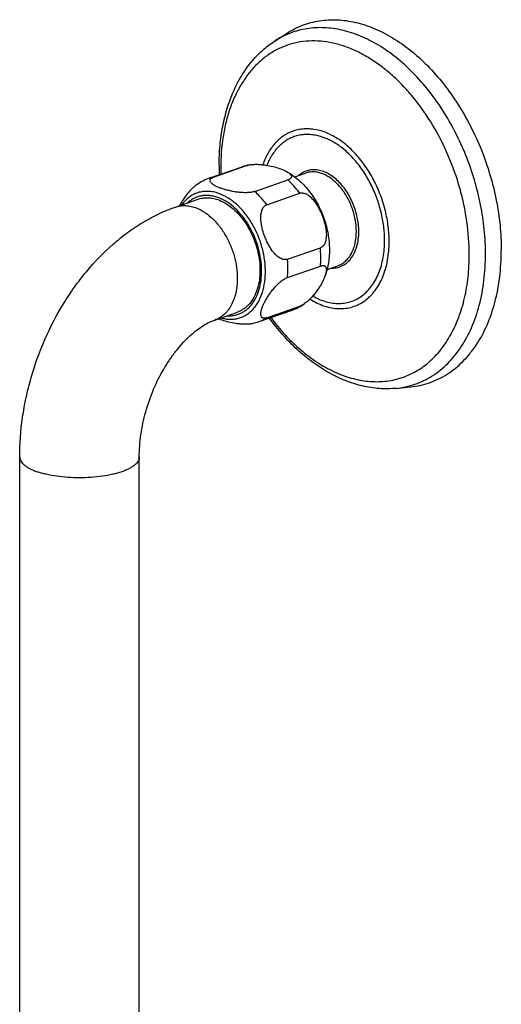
# Model space of a CAD drawing. Header units: millimetres. Extents: x 0 to 1118, y 0 to 864.
# Tile 5 of 13: x 294 to 376, y 254 to 423. Entities that reach past the tile are written whole.
import ezdxf

# ---------------------------------------------------------------- set-up
doc = ezdxf.new("R2010")
doc.units = ezdxf.units.MM
doc.header["$LTSCALE"] = 61.468
doc.layers.get('0').update_dxf_attribs({"linetype": 'CONTINUOUS'})

msp = doc.modelspace()

# ---------------------------------------------------------------- linework, layer by layer
at = {"color": 7, "linetype": 'CONTINUOUS'}
for p, q in [((337.31, 419.03), (339.36, 420.35)), ((326.03, 395.47), (331.69, 397.44)), ((326.77, 395.67), (332.43, 397.65)), ((333.84, 393.21), (339.5, 395.18)), ((340.69, 395.71), (342.53, 396.35)), ((320.22, 390.53), (324.11, 391.89)), ((335.89, 390.93), (341.54, 392.9)), ((339.42, 381.58), (345.08, 383.55)), ((339.42, 378.45), (345.08, 380.42)), ((346.22, 379.84), (348.06, 380.49)), ((335.89, 371.57), (341.54, 373.54)), ((326.96, 371.17), (330.85, 372.53)), ((334.59, 370.92), (340.24, 372.89)), ((358.07, 359.47), (360.5, 359.72)), ((293.54, 225.49), (293.54, 347.71)), ((314.04, 225.49), (314.04, 347.71))]:
    msp.add_line(p, q, dxfattribs=at)
for centre, radius, start, end in [((367.63, 397.66), 39.91, 180.0106, 182.2754), ((334.5, 389.37), 8.54, 101.0652, 109.2071), ((328.86, 387.37), 8.58, 109.2453, 125.3662), ((337.41, 380.99), 8.58, 289.2453, 305.3662), ((331.78, 378.99), 8.54, 281.0652, 289.2071)]:
    msp.add_arc(centre, radius, start, end, dxfattribs=at)
at = {"color": 9, "linetype": 'CONTINUOUS'}
for centre, radius, start, end in [((365.88, 397.24), 37.89, 180.002, 181.6335), ((333.57, 392.03), 5.73, 101.4986, 109.2141), ((327.91, 390.06), 5.73, 101.4986, 109.2141), ((338.33, 378.37), 5.8, 289.2654, 303.6682), ((332.67, 376.39), 5.8, 289.2654, 303.6682)]:
    msp.add_arc(centre, radius, start, end, dxfattribs=at)
at = {"color": 7, "linetype": 'CONTINUOUS'}
for points, knots in [([(339.36, 420.35), (339.79, 420.62), (340.65, 421.11), (342.02, 421.72), (343.45, 422.17), (344.91, 422.48), (346.42, 422.64), (347.96, 422.65), (349.52, 422.5), (351.66, 422.1), (354.36, 421.22), (357.51, 419.6), (360.58, 417.44), (363.51, 414.79), (366.23, 411.69), (368.7, 408.2), (370.88, 404.4), (372.73, 400.34), (374.2, 396.11), (375.28, 391.78), (375.93, 387.45), (376.08, 384.56), (376.08, 383.13)], [0, 0, 0, 0, 0.024374, 0.048563, 0.072713, 0.09697, 0.121477, 0.146368, 0.171763, 0.197767, 0.251879, 0.309213, 0.369931, 0.43393, 0.500891, 0.570324, 0.641612, 0.714047, 0.786868, 0.859299, 0.930578, 1, 1, 1, 1]), ([(327.73, 397.65), (327.73, 398.79), (327.82, 401.04), (328.28, 404.32), (329.05, 407.44), (330.11, 410.34), (331.48, 413), (333.14, 415.37), (335.07, 417.41), (336.54, 418.54), (337.31, 419.03)], [0, 0, 0, 0, 0.140156, 0.275999, 0.407189, 0.533647, 0.65557, 0.773429, 0.887941, 1, 1, 1, 1]), ([(332.43, 397.65), (332.46, 397.66), (332.6, 397.7), (332.75, 397.74), (332.86, 397.76)], [0, 0, 0, 0, 0.233581, 1, 1, 1, 1]), ([(332.86, 397.76), (332.97, 397.78), (333.2, 397.81), (333.67, 397.86), (334.27, 397.87), (334.99, 397.82), (335.89, 397.71), (336.93, 397.51), (337.72, 397.28), (338.09, 397.15)], [0, 0, 0, 0, 0.063629, 0.130557, 0.268101, 0.404363, 0.535821, 0.780466, 1, 1, 1, 1]), ([(338.09, 397.15), (338.3, 397.08), (338.7, 396.92), (339.09, 396.74), (339.27, 396.64)], [0, 0, 0, 0, 0.525701, 1, 1, 1, 1]), ([(339.27, 396.64), (339.99, 396.24), (341.37, 395.26), (343.13, 393.4), (344.58, 391.22), (345.68, 388.81), (346.39, 386.25), (346.69, 383.64), (346.55, 381.07), (346.13, 379.43), (345.85, 378.65)], [0, 0, 0, 0, 0.120379, 0.2439, 0.370516, 0.499119, 0.627898, 0.754983, 0.879098, 1, 1, 1, 1]), ([(339.27, 396.64), (339.36, 396.59), (339.54, 396.48), (339.78, 396.3), (339.94, 396.14), (340.04, 396.01), (340.08, 395.91), (340.11, 395.82), (340.12, 395.71), (340.09, 395.61), (340.04, 395.51), (339.95, 395.42), (339.83, 395.33), (339.68, 395.25), (339.56, 395.2), (339.5, 395.18)], [0, 0, 0, 0, 0.151519, 0.288289, 0.408635, 0.462528, 0.512509, 0.559402, 0.604815, 0.651287, 0.702021, 0.760229, 0.82847, 0.908275, 1, 1, 1, 1]), ([(328.19, 393.7), (328, 393.76), (327.66, 393.9), (327.25, 394.08), (326.95, 394.24), (326.75, 394.36), (326.58, 394.49), (326.42, 394.62), (326.3, 394.75), (326.21, 394.88), (326.16, 395.03), (326.15, 395.17), (326.21, 395.32), (326.34, 395.46), (326.53, 395.58), (326.69, 395.64), (326.77, 395.67)], [0, 0, 0, 0, 0.167335, 0.321266, 0.392605, 0.459739, 0.522278, 0.579821, 0.632057, 0.678987, 0.721416, 0.761792, 0.804795, 0.856214, 0.920635, 1, 1, 1, 1]), ([(323.89, 394.36), (323.72, 394.24), (323.39, 393.98), (322.78, 393.4), (322.11, 392.65), (321.45, 391.71), (321.07, 391.08), (320.91, 390.77)], [0, 0, 0, 0, 0.134391, 0.270151, 0.532434, 0.776148, 1, 1, 1, 1]), ([(333.84, 393.21), (333.74, 393.17), (333.52, 393.11), (333.17, 393.05), (332.79, 393.01), (332.27, 392.99), (331.61, 393), (330.84, 393.08), (330.11, 393.19), (329.43, 393.34), (328.79, 393.5), (328.38, 393.63), (328.19, 393.7)], [0, 0, 0, 0, 0.056035, 0.118614, 0.185412, 0.254342, 0.392921, 0.527587, 0.655999, 0.777581, 0.892273, 1, 1, 1, 1]), ([(324.11, 391.89), (324.36, 391.98), (324.91, 392.11), (325.75, 392.16), (326.62, 392.07), (327.19, 391.91), (327.48, 391.81)], [0, 0, 0, 0, 0.239751, 0.483873, 0.736262, 1, 1, 1, 1]), ([(327.48, 391.81), (327.89, 391.67), (328.72, 391.28), (329.89, 390.47), (330.99, 389.44), (331.99, 388.22), (332.86, 386.83), (333.59, 385.31), (334.16, 383.71), (334.54, 382.08), (334.74, 380.44), (334.73, 378.85), (334.53, 377.35), (334.14, 375.98), (333.56, 374.78), (332.92, 373.93), (332.34, 373.37), (331.88, 373.02), (331.38, 372.74), (331.03, 372.59), (330.85, 372.53)], [0, 0, 0, 0, 0.055892, 0.115793, 0.179582, 0.246767, 0.316581, 0.388067, 0.460154, 0.531733, 0.601728, 0.669169, 0.733269, 0.79351, 0.849736, 0.902241, 0.927372, 0.951921, 0.976065, 1, 1, 1, 1]), ([(341.54, 392.9), (341.64, 392.94), (341.84, 392.98), (342.16, 392.95), (342.48, 392.86), (342.79, 392.71), (343.09, 392.52), (343.47, 392.2), (343.91, 391.73), (344.37, 391.1), (344.78, 390.42), (345.13, 389.71), (345.44, 388.97), (345.7, 388.21), (345.9, 387.45), (346.05, 386.67), (346.11, 385.91), (346.09, 385.28), (346, 384.8), (345.91, 384.46), (345.77, 384.16), (345.59, 383.89), (345.36, 383.68), (345.17, 383.59), (345.08, 383.55)], [0, 0, 0, 0, 0.025515, 0.051954, 0.079707, 0.108806, 0.139083, 0.170313, 0.234774, 0.300968, 0.368095, 0.435673, 0.503383, 0.570975, 0.638191, 0.704696, 0.769982, 0.833235, 0.863761, 0.893289, 0.921637, 0.948714, 0.974666, 1, 1, 1, 1]), ([(293.54, 347.71), (293.54, 349.97), (293.8, 353.39), (294.61, 357.9), (295.73, 362.39), (297.7, 367.86), (300.36, 372.99), (302.87, 376.8), (305.58, 380.33), (308.63, 383.5), (311.99, 386.2), (314.61, 387.94), (317.35, 389.41), (319.25, 390.2), (320.22, 390.53)], [0, 0, 0, 0, 0.127089, 0.191709, 0.256756, 0.387148, 0.516471, 0.580239, 0.643159, 0.76595, 0.825845, 0.884749, 0.942757, 1, 1, 1, 1]), ([(339.42, 381.58), (339.33, 381.55), (339.12, 381.51), (338.81, 381.53), (338.49, 381.62), (338.18, 381.77), (337.88, 381.97), (337.5, 382.28), (337.06, 382.75), (336.6, 383.38), (336.19, 384.06), (335.83, 384.77), (335.53, 385.51), (335.27, 386.27), (335.06, 387.04), (334.92, 387.81), (334.86, 388.58), (334.88, 389.2), (334.96, 389.68), (335.06, 390.02), (335.2, 390.33), (335.38, 390.59), (335.61, 390.8), (335.79, 390.9), (335.89, 390.93)], [0, 0, 0, 0, 0.025515, 0.051954, 0.079707, 0.108806, 0.139083, 0.170313, 0.234774, 0.300968, 0.368095, 0.435673, 0.503383, 0.570975, 0.638191, 0.704696, 0.769982, 0.833235, 0.863761, 0.893289, 0.921637, 0.948714, 0.974666, 1, 1, 1, 1]), ([(360.5, 359.72), (361.06, 359.78), (362.17, 359.95), (363.79, 360.41), (365.34, 361.05), (366.82, 361.88), (368.22, 362.88), (369.52, 364.06), (370.72, 365.4), (372.21, 367.42), (373.77, 370.33), (375.1, 374.25), (375.91, 378.58), (376.08, 381.59), (376.08, 383.13)], [0, 0, 0, 0, 0.054718, 0.109016, 0.163306, 0.218004, 0.273505, 0.330168, 0.388305, 0.448171, 0.573676, 0.707647, 0.85002, 1, 1, 1, 1]), ([(345.08, 380.42), (345.15, 380.45), (345.28, 380.48), (345.47, 380.51), (345.64, 380.5), (345.78, 380.46), (345.89, 380.39), (345.98, 380.29), (346.04, 380.18), (346.09, 380), (346.11, 379.73), (346.07, 379.39), (345.98, 379.03), (345.89, 378.78), (345.85, 378.65)], [0, 0, 0, 0, 0.082423, 0.153706, 0.214785, 0.267943, 0.316354, 0.363294, 0.411378, 0.462245, 0.57488, 0.703033, 0.84533, 1, 1, 1, 1]), ([(335.89, 371.57), (335.8, 371.54), (335.64, 371.49), (335.41, 371.47), (335.21, 371.51), (335.06, 371.61), (334.96, 371.74), (334.9, 371.9), (334.87, 372.08), (334.87, 372.28), (334.89, 372.5), (334.95, 372.81), (335.07, 373.23), (335.28, 373.74), (335.53, 374.28), (335.84, 374.84), (336.2, 375.41), (336.61, 376), (337.08, 376.58), (337.6, 377.16), (338.08, 377.61), (338.49, 377.93), (338.81, 378.15), (339.11, 378.32), (339.32, 378.42), (339.42, 378.45)], [0, 0, 0, 0, 0.029017, 0.053005, 0.072847, 0.090257, 0.10713, 0.124856, 0.144134, 0.16519, 0.188018, 0.212515, 0.265976, 0.324647, 0.387827, 0.455097, 0.526265, 0.601273, 0.680056, 0.762226, 0.846336, 0.888027, 0.928357, 0.966119, 1, 1, 1, 1]), ([(345.85, 378.65), (345.78, 378.46), (345.62, 378.08), (345.33, 377.51), (344.99, 376.92), (344.59, 376.31), (344.13, 375.7), (343.61, 375.09), (343.04, 374.51), (342.61, 374.15), (342.38, 373.99)], [0, 0, 0, 0, 0.101611, 0.210937, 0.327354, 0.450619, 0.58066, 0.717168, 0.858625, 1, 1, 1, 1]), ([(342.38, 373.99), (342.24, 373.9), (341.98, 373.72), (341.69, 373.59), (341.54, 373.54)], [0, 0, 0, 0, 0.531462, 1, 1, 1, 1]), ([(327.65, 371.41), (327.69, 371.39), (327.87, 371.32), (328.05, 371.25), (328.19, 371.21)], [0, 0, 0, 0, 0.242912, 1, 1, 1, 1]), ([(358.07, 359.47), (357.11, 359.38), (355.15, 359.35), (352.21, 359.81), (349.28, 360.75), (346.42, 362.14), (343.65, 363.94), (341.02, 366.12), (338.54, 368.66), (337.03, 370.54), (336.31, 371.52)], [0, 0, 0, 0, 0.111259, 0.225146, 0.342639, 0.464494, 0.591176, 0.722823, 0.859255, 1, 1, 1, 1]), ([(314.04, 347.71), (314.04, 348.97), (314.24, 351.58), (315.07, 355.48), (316.41, 359.32), (317.92, 362.32), (319.32, 364.52), (320.42, 366.01), (321.57, 367.34), (322.73, 368.5), (323.88, 369.46), (324.98, 370.22), (325.99, 370.79), (326.66, 371.07), (326.96, 371.17)], [0, 0, 0, 0, 0.135039, 0.27818, 0.423945, 0.566941, 0.635736, 0.70177, 0.76432, 0.82265, 0.876022, 0.923737, 0.965193, 1, 1, 1, 1]), ([(328.19, 371.21), (328.55, 371.08), (329.34, 370.85), (330.38, 370.64), (331.28, 370.54), (332, 370.49), (332.6, 370.5), (333.08, 370.54), (333.3, 370.58), (333.42, 370.6)], [0, 0, 0, 0, 0.219534, 0.464179, 0.595637, 0.731899, 0.869443, 0.936371, 1, 1, 1, 1])]:
    msp.add_open_spline(points, degree=3, knots=knots, dxfattribs=at)
at = {"color": 9, "linetype": 'CONTINUOUS'}
for points, knots in [([(373.38, 382.47), (373.38, 383.87), (373.23, 386.71), (372.59, 390.97), (371.53, 395.22), (370.08, 399.38), (368.27, 403.36), (366.13, 407.1), (363.7, 410.52), (361.03, 413.57), (358.15, 416.18), (355.14, 418.3), (352.04, 419.89), (349.39, 420.76), (347.29, 421.15), (345.76, 421.29), (344.24, 421.28), (342.76, 421.13), (341.32, 420.83), (339.92, 420.38), (338.58, 419.78), (337.72, 419.3), (337.31, 419.03)], [0, 0, 0, 0, 0.069422, 0.140701, 0.213132, 0.285953, 0.358388, 0.429676, 0.499109, 0.56607, 0.630069, 0.690787, 0.748121, 0.802233, 0.828237, 0.853632, 0.878523, 0.90303, 0.927287, 0.951437, 0.975626, 1, 1, 1, 1]), ([(370.59, 382.38), (370.59, 384.27), (370.38, 387.14), (369.71, 390.92), (368.77, 394.73), (367.13, 399.35), (364.5, 404.54), (361.79, 408.45), (359.38, 411.22), (357.49, 413.06), (355.52, 414.69), (353.5, 416.07), (351.43, 417.21), (349.33, 418.08), (347.24, 418.68), (345.16, 419), (343.12, 419.04), (341.14, 418.79), (339.23, 418.26), (337.42, 417.45), (335.74, 416.38), (334.18, 415.05), (332.77, 413.47), (331.53, 411.67), (330.45, 409.66), (329.56, 407.46), (328.86, 405.09), (328.18, 401.69), (327.99, 399.03), (327.99, 397.24)], [0, 0, 0, 0, 0.07132, 0.107945, 0.144952, 0.219287, 0.292771, 0.363886, 0.398163, 0.431394, 0.463478, 0.494354, 0.523999, 0.552441, 0.579758, 0.606086, 0.631614, 0.656584, 0.681276, 0.705988, 0.731018, 0.756642, 0.783095, 0.810558, 0.839161, 0.868974, 0.900016, 0.932261, 1, 1, 1, 1]), ([(356.87, 384.62), (356.87, 385.49), (356.76, 387.26), (356.26, 389.9), (355.46, 392.5), (354.37, 394.99), (353.02, 397.28), (351.46, 399.33), (349.73, 401.06), (347.87, 402.43), (345.94, 403.4), (344.29, 403.84), (343, 403.96), (342.07, 403.93), (341.16, 403.79), (340.28, 403.53), (339.45, 403.16), (338.66, 402.68), (337.92, 402.1), (337, 401.17), (336.02, 399.76), (335.45, 398.47), (335.22, 397.79)], [0, 0, 0, 0, 0.071677, 0.145518, 0.22036, 0.29497, 0.36813, 0.438728, 0.505842, 0.56885, 0.627532, 0.682183, 0.708297, 0.733787, 0.758852, 0.783713, 0.808603, 0.833753, 0.859379, 0.885674, 0.940788, 1, 1, 1, 1]), ([(356.08, 384.81), (356.08, 385.62), (355.97, 387.25), (355.52, 389.7), (354.79, 392.1), (353.79, 394.41), (352.56, 396.55), (351.14, 398.46), (349.55, 400.1), (347.84, 401.41), (346.07, 402.35), (344.54, 402.82), (343.34, 402.97), (342.47, 402.98), (341.62, 402.89), (340.8, 402.69), (340.01, 402.39), (339.26, 401.99), (338.56, 401.49), (337.68, 400.69), (336.72, 399.45), (336.15, 398.31), (335.91, 397.7)], [0, 0, 0, 0, 0.071625, 0.145396, 0.22019, 0.294814, 0.368087, 0.438922, 0.506407, 0.569904, 0.629147, 0.684348, 0.710694, 0.736367, 0.76155, 0.786449, 0.811289, 0.836293, 0.861681, 0.887647, 0.941877, 1, 1, 1, 1]), ([(351.66, 386.35), (351.66, 387.16), (351.52, 388.39), (351.11, 389.99), (350.68, 391.17), (350.14, 392.29), (349.5, 393.34), (348.79, 394.29), (348, 395.11), (347.16, 395.8), (346.29, 396.34), (345.39, 396.71), (344.5, 396.92), (343.62, 396.94), (342.78, 396.79), (342, 396.45), (341.54, 396.12), (341.33, 395.93)], [0, 0, 0, 0, 0.142089, 0.215335, 0.288876, 0.361851, 0.433424, 0.502834, 0.569434, 0.632744, 0.692503, 0.748727, 0.801755, 0.852282, 0.901332, 0.950145, 1, 1, 1, 1]), ([(351.24, 386.35), (351.24, 387.04), (351.1, 388.45), (350.53, 390.5), (349.63, 392.42), (348.63, 393.84), (347.71, 394.79), (346.79, 395.57), (345.78, 396.15), (344.73, 396.48), (343.97, 396.58), (343.23, 396.54), (342.76, 396.43), (342.53, 396.35)], [0, 0, 0, 0, 0.1381, 0.280759, 0.422813, 0.559192, 0.623987, 0.685946, 0.800423, 0.853341, 0.903773, 0.952373, 1, 1, 1, 1]), ([(341.54, 392.9), (341.39, 393.11), (340.77, 393.92), (340.06, 394.67), (339.5, 395.18)], [0, 0, 0, 0, 0.257226, 1, 1, 1, 1]), ([(327.66, 392.87), (327.36, 392.97), (326.76, 393.14), (325.84, 393.25), (324.95, 393.21), (324.1, 393.03), (323.29, 392.7), (322.55, 392.23), (321.87, 391.63), (321.48, 391.16), (321.29, 390.91)], [0, 0, 0, 0, 0.132508, 0.259542, 0.382466, 0.503008, 0.623126, 0.74482, 0.869935, 1, 1, 1, 1]), ([(335.89, 390.93), (335.73, 391.14), (335.11, 391.95), (334.41, 392.7), (333.84, 393.21)], [0, 0, 0, 0, 0.257226, 1, 1, 1, 1]), ([(327.48, 392.19), (327.25, 392.27), (326.78, 392.4), (326.07, 392.52), (325.37, 392.54), (324.7, 392.46), (324.04, 392.3), (323.42, 392.04), (322.83, 391.7), (322.48, 391.41), (322.31, 391.26)], [0, 0, 0, 0, 0.133935, 0.263165, 0.388546, 0.511157, 0.632255, 0.753197, 0.87535, 1, 1, 1, 1]), ([(329.05, 371.9), (329.27, 371.89), (329.72, 371.89), (330.37, 371.97), (331, 372.14), (331.59, 372.4), (332.16, 372.74), (332.68, 373.16), (333.16, 373.66), (333.74, 374.43), (334.34, 375.57), (334.8, 377.13), (335.03, 378.85), (335, 380.67), (334.73, 382.55), (334.22, 384.42), (333.49, 386.21), (332.56, 387.87), (331.46, 389.35), (330.23, 390.59), (328.91, 391.56), (327.96, 392.02), (327.48, 392.19)], [0, 0, 0, 0, 0.025201, 0.049905, 0.074356, 0.098809, 0.123524, 0.148742, 0.174674, 0.201491, 0.25817, 0.319355, 0.384893, 0.454135, 0.526071, 0.59946, 0.672944, 0.745155, 0.81483, 0.880921, 0.94272, 1, 1, 1, 1]), ([(328.04, 371.55), (328.29, 371.48), (328.8, 371.36), (329.56, 371.3), (330.31, 371.33), (331.03, 371.47), (331.72, 371.71), (332.37, 372.04), (332.97, 372.48), (333.73, 373.19), (334.52, 374.32), (335.2, 375.93), (335.59, 377.77), (335.7, 379.77), (335.51, 381.86), (335.03, 383.97), (334.28, 386.01), (333.29, 387.91), (332.1, 389.61), (330.74, 391.04), (329.26, 392.16), (328.19, 392.68), (327.66, 392.87)], [0, 0, 0, 0, 0.02678, 0.05267, 0.077877, 0.102655, 0.127284, 0.152057, 0.177255, 0.203131, 0.257606, 0.316647, 0.380485, 0.448663, 0.520223, 0.593861, 0.668086, 0.741355, 0.812207, 0.879411, 0.94211, 1, 1, 1, 1]), ([(320.22, 390.53), (320.48, 390.62), (321.02, 390.76), (321.86, 390.81), (322.73, 390.71), (323.3, 390.56), (323.59, 390.46)], [0, 0, 0, 0, 0.239752, 0.483873, 0.736262, 1, 1, 1, 1]), ([(323.59, 390.46), (324.08, 390.29), (325.07, 389.8), (326.43, 388.77), (327.67, 387.44), (328.76, 385.86), (329.66, 384.1), (330.33, 382.21), (330.74, 380.28), (330.84, 378.97), (330.84, 378.33)], [0, 0, 0, 0, 0.105043, 0.218942, 0.341099, 0.469883, 0.602958, 0.737574, 0.870843, 1, 1, 1, 1]), ([(343.77, 375.28), (344.14, 375.07), (344.89, 374.7), (346.03, 374.29), (347.18, 374.05), (348.31, 373.98), (349.4, 374.09), (350.45, 374.36), (351.45, 374.8), (352.37, 375.41), (353.2, 376.17), (353.95, 377.07), (354.59, 378.11), (355.13, 379.27), (355.55, 380.54), (355.96, 382.38), (356.08, 383.83), (356.08, 384.81)], [0, 0, 0, 0, 0.065039, 0.127181, 0.186713, 0.244093, 0.299933, 0.354976, 0.410032, 0.46591, 0.523347, 0.582955, 0.645184, 0.710315, 0.778468, 0.849614, 1, 1, 1, 1]), ([(346.86, 380.07), (347.19, 380.05), (347.85, 380.09), (348.79, 380.41), (349.64, 380.95), (350.36, 381.72), (350.93, 382.67), (351.35, 383.79), (351.61, 385.03), (351.66, 385.9), (351.66, 386.35)], [0, 0, 0, 0, 0.111615, 0.221047, 0.332201, 0.448622, 0.572867, 0.70625, 0.848908, 1, 1, 1, 1]), ([(348.06, 380.49), (348.3, 380.57), (348.77, 380.79), (349.4, 381.26), (349.95, 381.86), (350.41, 382.58), (350.78, 383.41), (351.14, 384.66), (351.24, 385.67), (351.24, 386.35)], [0, 0, 0, 0, 0.106851, 0.216137, 0.32997, 0.44991, 0.576883, 0.711197, 1, 1, 1, 1]), ([(343.29, 374.77), (343.69, 374.52), (344.5, 374.07), (345.75, 373.56), (347, 373.23), (348.24, 373.1), (349.45, 373.15), (350.61, 373.4), (351.71, 373.84), (352.73, 374.47), (353.66, 375.27), (354.79, 376.58), (355.67, 378.18), (356.28, 379.96), (356.75, 381.97), (356.87, 383.55), (356.87, 384.62)], [0, 0, 0, 0, 0.066122, 0.129211, 0.189504, 0.247418, 0.30355, 0.358641, 0.413532, 0.469077, 0.526075, 0.585194, 0.711371, 0.779147, 0.849993, 1, 1, 1, 1]), ([(345.08, 380.42), (345.11, 380.68), (345.18, 381.72), (345.15, 382.77), (345.08, 383.55)], [0, 0, 0, 0, 0.243587, 1, 1, 1, 1]), ([(336.56, 371.61), (337.33, 370.57), (338.95, 368.63), (341.61, 366.05), (344.42, 363.92), (347.33, 362.28), (350.29, 361.16), (352.77, 360.68), (354.72, 360.59), (356.13, 360.66), (357.51, 360.87), (358.85, 361.22), (360.15, 361.71), (361.4, 362.33), (362.58, 363.08), (363.7, 363.96), (364.76, 364.97), (366.08, 366.48), (367.52, 368.68), (368.89, 371.67), (369.87, 375.01), (370.47, 378.61), (370.59, 381.11), (370.59, 382.38)], [0, 0, 0, 0, 0.074375, 0.145623, 0.21334, 0.277344, 0.337729, 0.394904, 0.422541, 0.449683, 0.476469, 0.503051, 0.529588, 0.556243, 0.58317, 0.610519, 0.63842, 0.666989, 0.726435, 0.789422, 0.856125, 0.926434, 1, 1, 1, 1]), ([(339.42, 378.45), (339.45, 378.7), (339.53, 379.75), (339.5, 380.79), (339.42, 381.58)], [0, 0, 0, 0, 0.243587, 1, 1, 1, 1]), ([(358.07, 359.47), (358.62, 359.53), (359.71, 359.7), (361.3, 360.15), (362.83, 360.78), (364.28, 361.6), (365.66, 362.58), (366.94, 363.73), (368.12, 365.05), (369.58, 367.03), (371.11, 369.89), (372.42, 373.75), (373.21, 378), (373.38, 380.95), (373.38, 382.47)], [0, 0, 0, 0, 0.054718, 0.109016, 0.163306, 0.218004, 0.273505, 0.330168, 0.388305, 0.448171, 0.573676, 0.707647, 0.85002, 1, 1, 1, 1]), ([(330.84, 378.33), (330.84, 377.9), (330.8, 377.06), (330.6, 375.86), (330.28, 374.74), (329.83, 373.73), (329.26, 372.85), (328.59, 372.11), (327.82, 371.54), (327.25, 371.27), (326.96, 371.17)], [0, 0, 0, 0, 0.147767, 0.289121, 0.423374, 0.550291, 0.670178, 0.783959, 0.893197, 1, 1, 1, 1]), ([(293.54, 347.71), (293.54, 347.59), (293.58, 347.34), (293.73, 346.99), (293.98, 346.65), (294.33, 346.32), (294.76, 346), (295.28, 345.7), (295.88, 345.42), (296.32, 345.26), (296.54, 345.18)], [0, 0, 0, 0, 0.085409, 0.176436, 0.277582, 0.391834, 0.520855, 0.665324, 0.825216, 1, 1, 1, 1]), ([(314.04, 347.71), (314.04, 347.59), (314.01, 347.34), (313.85, 346.99), (313.6, 346.65), (313.25, 346.32), (312.82, 346), (312.3, 345.7), (311.7, 345.42), (311.27, 345.26), (311.04, 345.18)], [0, 0, 0, 0, 0.085409, 0.176436, 0.277582, 0.391834, 0.520855, 0.665324, 0.825216, 1, 1, 1, 1]), ([(311.04, 345.18), (310.79, 345.09), (310.28, 344.93), (309.17, 344.65), (307.67, 344.38), (305.77, 344.18), (303.79, 344.11), (301.81, 344.18), (299.91, 344.38), (298.41, 344.65), (297.3, 344.93), (296.79, 345.09), (296.54, 345.18)], [0, 0, 0, 0, 0.053149, 0.109894, 0.232467, 0.363945, 0.5, 0.636055, 0.767533, 0.890106, 0.946851, 1, 1, 1, 1])]:
    msp.add_open_spline(points, degree=3, knots=knots, dxfattribs=at)

doc.saveas('drawing.dxf')
